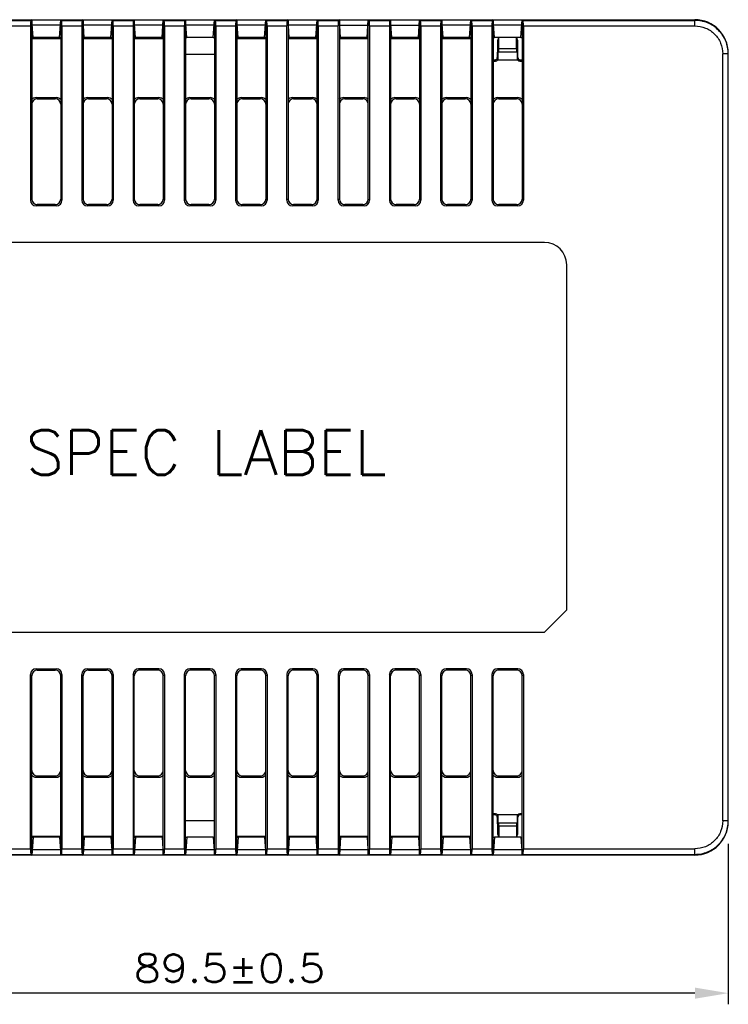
# Model space of a CAD drawing. Extents: x 953 to 1256, y 168 to 424.
# Tile 3 of 25: x 1062 to 1125, y 168 to 257. Entities that reach past the tile are written whole.
import ezdxf

# ---------------------------------------------------------------- set-up
doc = ezdxf.new("R2010")
doc.units = 0
doc.header["$LTSCALE"] = 0.5
doc.layers.get('0').update_dxf_attribs({"linetype": 'CONTINUOUS'})
doc.layers.get('Defpoints').update_dxf_attribs({"linetype": 'CONTINUOUS'})
doc.layers.add('DIM', color=2, linetype='CONTINUOUS')
doc.styles.add('ROMANS', font='romans.shx', dxfattribs={"width": 1.13})
doc.styles.add('SIMPLEX', font='SIMPLEX.shx')
doc.dimstyles.new('111', dxfattribs={"dimtxt": 2.5, "dimasz": 3, "dimexe": 1, "dimexo": 2, "dimgap": 1, "dimtad": 3, "dimdec": 1, "dimzin": 0, "dimdsep": 46, "dimtxsty": 'ROMANS', "dimcen": -0.5, "dimclrd": 2, "dimclre": 2, "dimclrt": 2, "dimadec": 0, "dimazin": 0, "dimtfac": 1, "dimtdec": 1, "dimtmove": 0, "dimatfit": 3, "dimfxl": 1, "dimtolj": 1, "dimtzin": 0, "dimarcsym": 0})

# ---------------------------------------------------------------- blocks, each defined once
blk = doc.blocks.new('*D1580')
at = {"layer": 'Defpoints', "color": 0}
for p in [(1125.409, 184.593), (1035.909, 178.693), (1035.909, 169.189)]:
    blk.add_point(p, dxfattribs=at)
at = {"layer": 'DIM', "color": 2, "linetype": 'Continuous', "lineweight": -2}
for p, q in [((1125.409, 182.593), (1125.409, 168.189)), ((1035.909, 176.693), (1035.909, 168.189)), ((1122.409, 169.189), (1038.909, 169.189))]:
    blk.add_line(p, q, dxfattribs=at)
at = {"layer": 'DIM', "color": 2}
for points in [[(1038.909, 169.689), (1038.909, 168.689), (1035.909, 169.189)], [(1122.409, 168.689), (1122.409, 169.689), (1125.409, 169.189)]]:
    blk.add_solid(points, dxfattribs=at)
at = {"layer": 'DIM', "color": 2, "insert": (1080.659, 171.439), "char_height": 2.5, "attachment_point": 5, "style": 'ROMANS'}
blk.add_mtext('\\A1;\\A1;89.5%%p0.5', dxfattribs=at)

msp = doc.modelspace()

# ---------------------------------------------------------------- linework, layer by layer
at = {"color": 7, "linetype": 'Continuous'}
for p, q in [((1030.709, 256.593), (1122.409, 256.593)), ((1060.988, 256.534), (1062.831, 256.534)), ((1062.909, 256.593), (1062.831, 256.534)), ((1062.909, 256.593), (1062.909, 240.492)), ((1063.021, 254.993), (1062.909, 256.593)), ((1065.397, 254.993), (1065.509, 256.593)), ((1065.509, 256.593), (1065.509, 240.492)), ((1065.509, 256.593), (1065.588, 256.534)), ((1065.588, 256.534), (1067.431, 256.534)), ((1067.509, 256.593), (1067.431, 256.534)), ((1067.509, 256.593), (1067.509, 240.492)), ((1067.621, 254.993), (1067.509, 256.593)), ((1069.997, 254.993), (1070.109, 256.593)), ((1070.109, 256.593), (1070.109, 240.492)), ((1070.109, 256.593), (1070.188, 256.534)), ((1070.188, 256.534), (1072.031, 256.534)), ((1072.109, 256.593), (1072.031, 256.534)), ((1072.109, 256.593), (1072.109, 240.492)), ((1072.221, 254.993), (1072.109, 256.593)), ((1074.597, 254.993), (1074.709, 256.593)), ((1074.709, 256.593), (1074.709, 240.492)), ((1074.709, 256.593), (1074.788, 256.534)), ((1074.788, 256.534), (1076.631, 256.534)), ((1076.709, 256.593), (1076.631, 256.534)), ((1076.709, 256.593), (1076.709, 240.492)), ((1076.821, 254.993), (1076.709, 256.593)), ((1079.197, 254.993), (1079.309, 256.593)), ((1079.309, 256.593), (1079.309, 240.492)), ((1079.309, 256.593), (1079.388, 256.534)), ((1079.388, 256.534), (1081.231, 256.534)), ((1081.309, 256.593), (1081.231, 256.534)), ((1081.309, 256.593), (1081.309, 240.492)), ((1081.421, 254.993), (1081.309, 256.593)), ((1083.797, 254.993), (1083.909, 256.593)), ((1083.909, 256.593), (1083.909, 240.492)), ((1083.909, 256.593), (1083.988, 256.534)), ((1083.988, 256.534), (1085.831, 256.534)), ((1085.909, 256.593), (1085.831, 256.534)), ((1085.909, 256.593), (1085.909, 240.492)), ((1086.021, 254.993), (1085.909, 256.593)), ((1088.397, 254.993), (1088.509, 256.593)), ((1088.509, 240.492), (1088.509, 256.593)), ((1088.509, 256.593), (1088.588, 256.534)), ((1088.588, 256.534), (1090.431, 256.534)), ((1090.509, 256.593), (1090.431, 256.534)), ((1090.509, 256.593), (1090.509, 240.492)), ((1090.621, 254.993), (1090.509, 256.593)), ((1092.997, 254.993), (1093.109, 256.593)), ((1093.109, 240.492), (1093.109, 256.593)), ((1093.109, 256.593), (1093.188, 256.534)), ((1093.188, 256.534), (1095.031, 256.534)), ((1095.109, 256.593), (1095.031, 256.534)), ((1095.109, 256.593), (1095.109, 240.492)), ((1095.221, 254.993), (1095.109, 256.593)), ((1097.597, 254.993), (1097.709, 256.593)), ((1097.709, 256.593), (1097.709, 240.492)), ((1097.709, 256.593), (1097.788, 256.534)), ((1097.788, 256.534), (1099.631, 256.534)), ((1099.709, 256.593), (1099.631, 256.534)), ((1099.709, 256.593), (1099.709, 240.492)), ((1099.821, 254.993), (1099.709, 256.593)), ((1102.197, 254.993), (1102.309, 256.593)), ((1102.309, 256.593), (1102.309, 240.492)), ((1102.309, 256.593), (1102.388, 256.534)), ((1102.388, 256.534), (1104.231, 256.534)), ((1104.309, 256.593), (1104.231, 256.534)), ((1104.309, 256.593), (1104.309, 240.492)), ((1104.421, 254.993), (1104.309, 256.593)), ((1106.797, 254.993), (1106.909, 256.593)), ((1106.909, 256.593), (1106.909, 240.492)), ((1106.909, 256.593), (1106.988, 256.534)), ((1106.988, 256.534), (1122.409, 256.534)), ((1122.409, 256.035), (1122.409, 256.593)), ((1061.021, 256.035), (1062.797, 256.035)), ((1062.797, 256.035), (1062.797, 240.38)), ((1062.942, 256.128), (1065.477, 256.128)), ((1065.621, 256.035), (1065.621, 240.38)), ((1065.621, 256.035), (1067.397, 256.035)), ((1067.397, 256.035), (1067.397, 240.38)), ((1067.542, 256.128), (1070.077, 256.128)), ((1070.221, 256.035), (1070.221, 240.38)), ((1070.221, 256.035), (1071.997, 256.035)), ((1071.997, 256.035), (1071.997, 240.38)), ((1072.142, 256.128), (1074.677, 256.128)), ((1074.821, 256.035), (1074.821, 240.38)), ((1074.821, 256.035), (1076.597, 256.035)), ((1076.597, 256.035), (1076.597, 240.38)), ((1076.742, 256.128), (1079.277, 256.128)), ((1079.421, 256.035), (1079.421, 240.38)), ((1079.421, 256.035), (1081.197, 256.035)), ((1081.197, 256.035), (1081.197, 240.38)), ((1081.342, 256.128), (1083.877, 256.128)), ((1084.021, 256.035), (1084.021, 240.38)), ((1084.021, 256.035), (1085.797, 256.035)), ((1085.797, 240.38), (1085.797, 256.035)), ((1085.942, 256.128), (1088.477, 256.128)), ((1088.621, 256.035), (1088.621, 240.38)), ((1088.621, 256.035), (1090.397, 256.035)), ((1090.397, 240.38), (1090.397, 256.035)), ((1090.544, 256.093), (1093.074, 256.093)), ((1093.221, 256.035), (1093.221, 240.38)), ((1093.221, 256.035), (1094.997, 256.035)), ((1094.997, 256.035), (1094.997, 240.38)), ((1095.144, 256.093), (1097.674, 256.093)), ((1097.821, 256.035), (1097.821, 240.38)), ((1097.821, 256.035), (1099.597, 256.035)), ((1099.597, 256.035), (1099.597, 240.38)), ((1099.742, 256.128), (1102.277, 256.128)), ((1102.421, 256.035), (1102.421, 240.38)), ((1102.421, 256.035), (1104.197, 256.035)), ((1104.197, 256.035), (1104.197, 240.38)), ((1104.342, 256.128), (1106.877, 256.128)), ((1107.021, 256.035), (1107.021, 240.38)), ((1107.021, 256.035), (1122.409, 256.035)), ((1062.909, 254.993), (1063.021, 254.993)), ((1062.909, 254.966), (1065.509, 254.966)), ((1062.909, 254.966), (1065.509, 254.966)), ((1062.909, 254.909), (1065.509, 254.909)), ((1065.398, 255.005), (1063.02, 255.005)), ((1065.397, 254.993), (1065.509, 254.993)), ((1067.509, 254.993), (1067.621, 254.993)), ((1067.509, 254.966), (1070.109, 254.966)), ((1067.509, 254.966), (1070.109, 254.966)), ((1067.509, 254.909), (1070.109, 254.909)), ((1069.998, 255.005), (1067.62, 255.005)), ((1069.997, 254.993), (1070.109, 254.993)), ((1072.109, 254.993), (1072.221, 254.993)), ((1072.109, 254.966), (1074.709, 254.966)), ((1072.109, 254.966), (1074.709, 254.966)), ((1072.109, 254.909), (1074.709, 254.909)), ((1074.598, 255.005), (1072.22, 255.005)), ((1074.597, 254.993), (1074.709, 254.993)), ((1076.709, 254.993), (1076.821, 254.993)), ((1079.198, 255.005), (1076.82, 255.005)), ((1079.197, 254.993), (1079.309, 254.993)), ((1081.309, 254.993), (1081.421, 254.993)), ((1081.309, 254.966), (1083.909, 254.966)), ((1081.309, 254.966), (1083.909, 254.966)), ((1081.309, 254.909), (1083.909, 254.909)), ((1083.798, 255.005), (1081.42, 255.005)), ((1083.797, 254.993), (1083.909, 254.993)), ((1085.909, 254.993), (1086.021, 254.993)), ((1085.909, 254.966), (1088.509, 254.966)), ((1085.909, 254.966), (1088.509, 254.966)), ((1085.909, 254.909), (1088.509, 254.909)), ((1088.398, 255.005), (1086.02, 255.005)), ((1088.397, 254.993), (1088.509, 254.993)), ((1090.509, 254.993), (1090.621, 254.993)), ((1090.509, 254.966), (1093.109, 254.966)), ((1090.509, 254.966), (1093.109, 254.966)), ((1090.509, 254.909), (1093.109, 254.909)), ((1092.998, 255.006), (1090.62, 255.006)), ((1092.997, 254.993), (1093.109, 254.993)), ((1095.109, 254.993), (1095.221, 254.993)), ((1095.109, 254.966), (1097.709, 254.966)), ((1095.109, 254.966), (1097.709, 254.966)), ((1095.109, 254.909), (1097.709, 254.909)), ((1097.598, 255.006), (1095.22, 255.006)), ((1097.597, 254.993), (1097.709, 254.993)), ((1099.709, 254.993), (1099.821, 254.993)), ((1099.709, 254.966), (1102.309, 254.966)), ((1099.709, 254.966), (1102.309, 254.966)), ((1099.709, 254.909), (1102.309, 254.909)), ((1102.198, 255.005), (1099.82, 255.005)), ((1102.197, 254.993), (1102.309, 254.993)), ((1104.309, 254.993), (1104.421, 254.993)), ((1106.798, 255.005), (1104.42, 255.005)), ((1104.779, 254.793), (1104.716, 254.793)), ((1104.823, 253.998), (1104.806, 255.005)), ((1106.396, 253.998), (1106.412, 255.005)), ((1106.503, 254.793), (1106.44, 254.793)), ((1106.797, 254.993), (1106.909, 254.993)), ((1104.823, 253.998), (1106.396, 253.998)), ((1076.707, 253.493), (1079.311, 253.493)), ((1104.309, 252.993), (1104.485, 252.993)), ((1104.309, 252.881), (1104.527, 252.881)), ((1104.485, 252.993), (1104.527, 252.881)), ((1104.684, 253.593), (1104.684, 253.193)), ((1104.684, 253.193), (1104.726, 253.081)), ((1104.706, 252.993), (1106.513, 252.993)), ((1104.745, 253.693), (1106.474, 253.693)), ((1106.492, 253.081), (1106.534, 253.193)), ((1106.534, 253.193), (1106.534, 253.593)), ((1106.692, 252.881), (1106.734, 252.993)), ((1106.692, 252.881), (1106.909, 252.881)), ((1106.734, 252.993), (1106.909, 252.993)), ((1125.409, 253.532), (1124.909, 253.532)), ((1124.909, 184.655), (1124.909, 253.532)), ((1125.409, 184.593), (1125.409, 253.593)), ((1063.408, 249.493), (1063.296, 249.605)), ((1063.296, 249.605), (1065.122, 249.605)), ((1063.408, 249.493), (1065.011, 249.493)), ((1065.011, 249.493), (1065.122, 249.605)), ((1068.008, 249.493), (1067.896, 249.605)), ((1067.896, 249.605), (1069.722, 249.605)), ((1068.008, 249.493), (1069.611, 249.493)), ((1069.611, 249.493), (1069.722, 249.605)), ((1072.608, 249.493), (1072.496, 249.605)), ((1072.496, 249.605), (1074.322, 249.605)), ((1072.608, 249.493), (1074.211, 249.493)), ((1074.211, 249.493), (1074.322, 249.605)), ((1077.208, 249.493), (1077.096, 249.605)), ((1077.096, 249.605), (1078.922, 249.605)), ((1077.208, 249.493), (1078.811, 249.493)), ((1078.811, 249.493), (1078.922, 249.605)), ((1081.808, 249.493), (1081.696, 249.605)), ((1081.696, 249.605), (1083.522, 249.605)), ((1081.808, 249.493), (1083.411, 249.493)), ((1083.411, 249.493), (1083.522, 249.605)), ((1086.296, 249.605), (1088.122, 249.605)), ((1086.408, 249.493), (1086.296, 249.605)), ((1086.408, 249.493), (1088.011, 249.493)), ((1088.011, 249.493), (1088.122, 249.605)), ((1090.896, 249.605), (1092.722, 249.605)), ((1091.008, 249.493), (1090.896, 249.605)), ((1091.008, 249.493), (1092.611, 249.493)), ((1092.611, 249.493), (1092.722, 249.605)), ((1095.496, 249.605), (1097.322, 249.605)), ((1095.608, 249.493), (1095.496, 249.605)), ((1095.608, 249.493), (1097.211, 249.493)), ((1097.211, 249.493), (1097.322, 249.605)), ((1100.096, 249.605), (1101.922, 249.605)), ((1100.208, 249.493), (1100.096, 249.605)), ((1100.208, 249.493), (1101.811, 249.493)), ((1101.811, 249.493), (1101.922, 249.605)), ((1104.696, 249.605), (1106.522, 249.605)), ((1104.808, 249.493), (1104.696, 249.605)), ((1104.808, 249.493), (1106.411, 249.493)), ((1106.411, 249.493), (1106.522, 249.605)), ((1062.797, 240.38), (1062.909, 240.492)), ((1065.509, 240.492), (1065.621, 240.38)), ((1067.397, 240.38), (1067.509, 240.492)), ((1070.109, 240.492), (1070.221, 240.38)), ((1071.997, 240.38), (1072.109, 240.492)), ((1074.709, 240.492), (1074.821, 240.38)), ((1076.597, 240.38), (1076.709, 240.492)), ((1079.309, 240.492), (1079.421, 240.38)), ((1081.197, 240.38), (1081.309, 240.492)), ((1083.909, 240.492), (1084.021, 240.38)), ((1085.909, 240.492), (1085.797, 240.38)), ((1088.509, 240.492), (1088.621, 240.38)), ((1090.509, 240.492), (1090.397, 240.38)), ((1093.109, 240.492), (1093.221, 240.38)), ((1094.997, 240.38), (1095.109, 240.492)), ((1097.709, 240.492), (1097.821, 240.38)), ((1099.597, 240.38), (1099.709, 240.492)), ((1102.309, 240.492), (1102.421, 240.38)), ((1104.197, 240.38), (1104.309, 240.492)), ((1106.909, 240.492), (1107.021, 240.38)), ((1063.296, 239.881), (1063.408, 239.993)), ((1065.122, 239.881), (1063.296, 239.881)), ((1065.011, 239.993), (1063.408, 239.993)), ((1065.011, 239.993), (1065.122, 239.881)), ((1067.896, 239.881), (1068.008, 239.993)), ((1069.722, 239.881), (1067.896, 239.881)), ((1069.611, 239.993), (1068.008, 239.993)), ((1069.611, 239.993), (1069.722, 239.881)), ((1072.496, 239.881), (1072.608, 239.993)), ((1074.322, 239.881), (1072.496, 239.881)), ((1074.211, 239.993), (1072.608, 239.993)), ((1074.211, 239.993), (1074.322, 239.881)), ((1077.096, 239.881), (1077.208, 239.993)), ((1078.922, 239.881), (1077.096, 239.881)), ((1078.811, 239.993), (1077.208, 239.993)), ((1078.811, 239.993), (1078.922, 239.881)), ((1081.696, 239.881), (1081.808, 239.993)), ((1083.522, 239.881), (1081.696, 239.881)), ((1083.411, 239.993), (1081.808, 239.993)), ((1083.411, 239.993), (1083.522, 239.881)), ((1086.408, 239.993), (1086.296, 239.881)), ((1088.122, 239.881), (1086.296, 239.881)), ((1088.011, 239.993), (1086.408, 239.993)), ((1088.011, 239.993), (1088.122, 239.881)), ((1091.008, 239.993), (1090.896, 239.881)), ((1092.722, 239.881), (1090.896, 239.881)), ((1092.611, 239.993), (1091.008, 239.993)), ((1092.611, 239.993), (1092.722, 239.881)), ((1095.496, 239.881), (1095.608, 239.993)), ((1097.322, 239.881), (1095.496, 239.881)), ((1097.211, 239.993), (1095.608, 239.993)), ((1097.211, 239.993), (1097.322, 239.881)), ((1100.096, 239.881), (1100.208, 239.993)), ((1101.922, 239.881), (1100.096, 239.881)), ((1101.811, 239.993), (1100.208, 239.993)), ((1101.811, 239.993), (1101.922, 239.881)), ((1104.696, 239.881), (1104.808, 239.993)), ((1106.522, 239.881), (1104.696, 239.881)), ((1106.411, 239.993), (1104.808, 239.993)), ((1106.411, 239.993), (1106.522, 239.881)), ((1108.909, 236.593), (1052.909, 236.593)), ((1110.909, 203.593), (1110.909, 234.593)), ((1110.909, 203.593), (1108.909, 201.593)), ((1052.909, 201.593), (1108.909, 201.593)), ((1063.296, 198.305), (1065.122, 198.305)), ((1063.408, 198.193), (1063.296, 198.305)), ((1063.408, 198.193), (1065.011, 198.193)), ((1065.011, 198.193), (1065.122, 198.305)), ((1067.896, 198.305), (1069.722, 198.305)), ((1068.008, 198.193), (1067.896, 198.305)), ((1068.008, 198.193), (1069.611, 198.193)), ((1069.611, 198.193), (1069.722, 198.305)), ((1074.322, 198.305), (1072.496, 198.305)), ((1072.608, 198.193), (1072.496, 198.305)), ((1074.211, 198.193), (1072.608, 198.193)), ((1074.322, 198.305), (1074.211, 198.193)), ((1078.922, 198.305), (1077.096, 198.305)), ((1077.208, 198.193), (1077.096, 198.305)), ((1078.811, 198.193), (1077.208, 198.193)), ((1078.922, 198.305), (1078.811, 198.193)), ((1083.522, 198.305), (1081.696, 198.305)), ((1081.808, 198.193), (1081.696, 198.305)), ((1083.411, 198.193), (1081.808, 198.193)), ((1083.522, 198.305), (1083.411, 198.193)), ((1088.122, 198.305), (1086.296, 198.305)), ((1086.408, 198.193), (1086.296, 198.305)), ((1088.011, 198.193), (1086.408, 198.193)), ((1088.122, 198.305), (1088.011, 198.193)), ((1092.722, 198.305), (1090.896, 198.305)), ((1091.008, 198.193), (1090.896, 198.305)), ((1092.611, 198.193), (1091.008, 198.193)), ((1092.722, 198.305), (1092.611, 198.193)), ((1097.322, 198.305), (1095.496, 198.305)), ((1095.608, 198.193), (1095.496, 198.305)), ((1097.211, 198.193), (1095.608, 198.193)), ((1097.322, 198.305), (1097.211, 198.193)), ((1101.922, 198.305), (1100.096, 198.305)), ((1100.208, 198.193), (1100.096, 198.305)), ((1101.811, 198.193), (1100.208, 198.193)), ((1101.922, 198.305), (1101.811, 198.193)), ((1106.522, 198.305), (1104.696, 198.305)), ((1104.808, 198.193), (1104.696, 198.305)), ((1106.411, 198.193), (1104.808, 198.193)), ((1106.522, 198.305), (1106.411, 198.193)), ((1062.909, 197.695), (1062.797, 197.806)), ((1062.797, 182.152), (1062.797, 197.806)), ((1062.909, 181.593), (1062.909, 197.695)), ((1065.509, 197.695), (1065.621, 197.806)), ((1065.509, 181.593), (1065.509, 197.695)), ((1065.621, 197.806), (1065.621, 182.152)), ((1067.509, 197.695), (1067.397, 197.806)), ((1067.397, 182.152), (1067.397, 197.806)), ((1067.509, 181.593), (1067.509, 197.695)), ((1070.109, 197.695), (1070.221, 197.806)), ((1070.109, 181.593), (1070.109, 197.695)), ((1070.221, 197.806), (1070.221, 182.152)), ((1072.109, 197.695), (1071.997, 197.806)), ((1071.997, 197.806), (1071.997, 182.152)), ((1072.109, 181.593), (1072.109, 197.695)), ((1074.821, 197.806), (1074.709, 197.695)), ((1074.709, 181.593), (1074.709, 197.695)), ((1074.821, 197.806), (1074.821, 182.152)), ((1076.709, 197.695), (1076.597, 197.806)), ((1076.597, 197.806), (1076.597, 182.152)), ((1076.709, 181.593), (1076.709, 197.695)), ((1079.421, 197.806), (1079.309, 197.695)), ((1079.309, 181.593), (1079.309, 197.695)), ((1079.421, 197.806), (1079.421, 182.152)), ((1081.309, 197.695), (1081.197, 197.806)), ((1081.197, 197.806), (1081.197, 182.152)), ((1081.309, 181.593), (1081.309, 197.695)), ((1084.021, 197.806), (1083.909, 197.695)), ((1083.909, 181.593), (1083.909, 197.695)), ((1084.021, 197.806), (1084.021, 182.152)), ((1085.909, 197.695), (1085.797, 197.806)), ((1085.797, 197.806), (1085.797, 182.152)), ((1085.909, 181.593), (1085.909, 197.695)), ((1088.621, 197.806), (1088.509, 197.695)), ((1088.509, 181.593), (1088.509, 197.695)), ((1088.621, 197.806), (1088.621, 182.152)), ((1090.509, 197.695), (1090.397, 197.806)), ((1090.397, 197.806), (1090.397, 182.152)), ((1090.509, 181.593), (1090.509, 197.695)), ((1093.221, 197.806), (1093.109, 197.695)), ((1093.109, 181.593), (1093.109, 197.695)), ((1093.221, 197.806), (1093.221, 182.152)), ((1095.109, 197.695), (1094.997, 197.806)), ((1094.997, 197.806), (1094.997, 182.152)), ((1095.109, 181.593), (1095.109, 197.695)), ((1097.821, 197.806), (1097.709, 197.695)), ((1097.709, 181.593), (1097.709, 197.695)), ((1097.821, 197.806), (1097.821, 182.152)), ((1099.709, 197.695), (1099.597, 197.806)), ((1099.597, 197.806), (1099.597, 182.152)), ((1099.709, 181.593), (1099.709, 197.695)), ((1102.421, 197.806), (1102.309, 197.695)), ((1102.309, 181.593), (1102.309, 197.695)), ((1102.421, 197.806), (1102.421, 182.152)), ((1104.309, 197.695), (1104.197, 197.806)), ((1104.197, 197.806), (1104.197, 182.152)), ((1104.309, 181.593), (1104.309, 197.695)), ((1107.021, 197.806), (1106.909, 197.695)), ((1106.909, 181.593), (1106.909, 197.695)), ((1107.021, 197.806), (1107.021, 182.152)), ((1063.296, 188.581), (1063.408, 188.693)), ((1063.296, 188.581), (1065.122, 188.581)), ((1063.408, 188.693), (1065.011, 188.693)), ((1065.122, 188.581), (1065.011, 188.693)), ((1067.896, 188.581), (1068.008, 188.693)), ((1067.896, 188.581), (1069.722, 188.581)), ((1068.008, 188.693), (1069.611, 188.693)), ((1069.722, 188.581), (1069.611, 188.693)), ((1072.496, 188.581), (1072.608, 188.693)), ((1072.496, 188.581), (1074.322, 188.581)), ((1072.608, 188.693), (1074.211, 188.693)), ((1074.322, 188.581), (1074.211, 188.693)), ((1077.096, 188.581), (1077.208, 188.693)), ((1077.096, 188.581), (1078.922, 188.581)), ((1077.208, 188.693), (1078.811, 188.693)), ((1078.922, 188.581), (1078.811, 188.693)), ((1081.696, 188.581), (1081.808, 188.693)), ((1081.696, 188.581), (1083.522, 188.581)), ((1081.808, 188.693), (1083.411, 188.693)), ((1083.522, 188.581), (1083.411, 188.693)), ((1086.296, 188.581), (1086.408, 188.693)), ((1086.296, 188.581), (1088.122, 188.581)), ((1086.408, 188.693), (1088.011, 188.693)), ((1088.122, 188.581), (1088.011, 188.693)), ((1090.896, 188.581), (1091.008, 188.693)), ((1090.896, 188.581), (1092.722, 188.581)), ((1091.008, 188.693), (1092.611, 188.693)), ((1092.722, 188.581), (1092.611, 188.693)), ((1095.496, 188.581), (1095.608, 188.693)), ((1095.496, 188.581), (1097.322, 188.581)), ((1095.608, 188.693), (1097.211, 188.693)), ((1097.322, 188.581), (1097.211, 188.693)), ((1100.096, 188.581), (1100.208, 188.693)), ((1100.096, 188.581), (1101.922, 188.581)), ((1100.208, 188.693), (1101.811, 188.693)), ((1101.922, 188.581), (1101.811, 188.693)), ((1104.696, 188.581), (1104.808, 188.693)), ((1104.696, 188.581), (1106.522, 188.581)), ((1104.808, 188.693), (1106.411, 188.693)), ((1106.522, 188.581), (1106.411, 188.693)), ((1104.527, 185.305), (1104.309, 185.305)), ((1104.485, 185.193), (1104.309, 185.193)), ((1104.527, 185.305), (1104.485, 185.193)), ((1104.726, 185.105), (1104.684, 184.993)), ((1104.684, 184.993), (1104.684, 184.593)), ((1106.513, 185.193), (1104.706, 185.193)), ((1106.534, 184.993), (1106.492, 185.105)), ((1106.534, 184.593), (1106.534, 184.993)), ((1106.909, 185.305), (1106.692, 185.305)), ((1106.734, 185.193), (1106.692, 185.305)), ((1106.909, 185.193), (1106.734, 185.193)), ((1076.707, 184.693), (1079.311, 184.693)), ((1104.745, 184.493), (1106.474, 184.493)), ((1104.823, 184.189), (1104.806, 183.182)), ((1106.396, 184.189), (1104.823, 184.189)), ((1106.396, 184.189), (1106.412, 183.182)), ((1125.409, 184.655), (1124.909, 184.655)), ((1062.909, 183.277), (1065.509, 183.277)), ((1065.509, 183.221), (1062.909, 183.221)), ((1065.509, 183.22), (1062.909, 183.22)), ((1062.909, 183.193), (1063.021, 183.193)), ((1063.021, 183.193), (1062.909, 181.593)), ((1065.398, 183.182), (1063.02, 183.182)), ((1065.397, 183.193), (1065.509, 183.193)), ((1065.397, 183.193), (1065.509, 181.593)), ((1067.509, 183.277), (1070.109, 183.277)), ((1070.109, 183.221), (1067.509, 183.221)), ((1070.109, 183.22), (1067.509, 183.22)), ((1067.509, 183.193), (1067.621, 183.193)), ((1067.621, 183.193), (1067.509, 181.593)), ((1069.998, 183.182), (1067.62, 183.182)), ((1069.997, 183.193), (1070.109, 183.193)), ((1069.997, 183.193), (1070.109, 181.593)), ((1072.109, 183.277), (1074.709, 183.277)), ((1074.709, 183.221), (1072.109, 183.221)), ((1074.709, 183.22), (1072.109, 183.22)), ((1072.109, 183.193), (1072.221, 183.193)), ((1072.221, 183.193), (1072.109, 181.593)), ((1074.598, 183.182), (1072.22, 183.182)), ((1074.597, 183.193), (1074.709, 183.193)), ((1074.597, 183.193), (1074.709, 181.593)), ((1076.709, 183.193), (1076.821, 183.193)), ((1076.821, 183.193), (1076.709, 181.593)), ((1079.198, 183.182), (1076.82, 183.182)), ((1079.197, 183.193), (1079.309, 183.193)), ((1079.197, 183.193), (1079.309, 181.593)), ((1081.309, 183.277), (1083.909, 183.277)), ((1083.909, 183.221), (1081.309, 183.221)), ((1083.909, 183.22), (1081.309, 183.22)), ((1081.309, 183.193), (1081.421, 183.193)), ((1081.421, 183.193), (1081.309, 181.593)), ((1083.798, 183.182), (1081.42, 183.182)), ((1083.797, 183.193), (1083.909, 183.193)), ((1083.797, 183.193), (1083.909, 181.593)), ((1085.909, 183.277), (1088.509, 183.277)), ((1088.509, 183.221), (1085.909, 183.221)), ((1088.509, 183.22), (1085.909, 183.22)), ((1085.909, 183.193), (1086.021, 183.193)), ((1086.021, 183.193), (1085.909, 181.593)), ((1088.398, 183.182), (1086.02, 183.182)), ((1088.397, 183.193), (1088.509, 183.193)), ((1088.397, 183.193), (1088.509, 181.593)), ((1090.509, 183.277), (1093.109, 183.277)), ((1093.109, 183.221), (1090.509, 183.221)), ((1093.109, 183.22), (1090.509, 183.22)), ((1090.509, 183.193), (1090.621, 183.193)), ((1090.621, 183.193), (1090.509, 181.593)), ((1092.998, 183.182), (1090.62, 183.182)), ((1092.997, 183.193), (1093.109, 183.193)), ((1092.997, 183.193), (1093.109, 181.593)), ((1095.109, 183.277), (1097.709, 183.277)), ((1097.709, 183.221), (1095.109, 183.221)), ((1097.709, 183.22), (1095.109, 183.22)), ((1095.109, 183.193), (1095.221, 183.193)), ((1095.221, 183.193), (1095.109, 181.593)), ((1097.598, 183.182), (1095.22, 183.182)), ((1097.597, 183.193), (1097.709, 183.193)), ((1097.597, 183.193), (1097.709, 181.593)), ((1099.709, 183.277), (1102.309, 183.277)), ((1102.309, 183.221), (1099.709, 183.221)), ((1102.309, 183.22), (1099.709, 183.22)), ((1099.709, 183.193), (1099.821, 183.193)), ((1099.821, 183.193), (1099.709, 181.593)), ((1102.198, 183.182), (1099.82, 183.182)), ((1102.197, 183.193), (1102.309, 183.193)), ((1102.197, 183.193), (1102.309, 181.593)), ((1104.309, 183.193), (1104.421, 183.193)), ((1104.421, 183.193), (1104.309, 181.593)), ((1106.798, 183.182), (1104.42, 183.182)), ((1104.716, 183.393), (1104.779, 183.393)), ((1106.44, 183.393), (1106.503, 183.393)), ((1106.797, 183.193), (1106.909, 183.193)), ((1106.797, 183.193), (1106.909, 181.593)), ((1061.021, 182.152), (1062.797, 182.152)), ((1065.621, 182.152), (1067.397, 182.152)), ((1070.221, 182.152), (1071.997, 182.152)), ((1074.821, 182.152), (1076.597, 182.152)), ((1079.421, 182.152), (1081.197, 182.152)), ((1084.021, 182.152), (1085.797, 182.152)), ((1088.621, 182.152), (1090.397, 182.152)), ((1093.221, 182.152), (1094.997, 182.152)), ((1097.821, 182.152), (1099.597, 182.152)), ((1102.421, 182.152), (1104.197, 182.152)), ((1107.021, 182.152), (1122.409, 182.152)), ((1122.409, 181.593), (1122.409, 182.152)), ((1122.409, 181.593), (1036.409, 181.593)), ((1060.988, 181.652), (1062.831, 181.652)), ((1062.831, 181.652), (1062.909, 181.593)), ((1065.477, 182.058), (1062.942, 182.058)), ((1065.588, 181.652), (1065.509, 181.593)), ((1065.588, 181.652), (1067.431, 181.652)), ((1067.431, 181.652), (1067.509, 181.593)), ((1070.077, 182.058), (1067.542, 182.058)), ((1070.188, 181.652), (1070.109, 181.593)), ((1070.188, 181.652), (1072.031, 181.652)), ((1072.031, 181.652), (1072.109, 181.593)), ((1074.677, 182.058), (1072.142, 182.058)), ((1074.788, 181.652), (1074.709, 181.593)), ((1074.788, 181.652), (1076.631, 181.652)), ((1076.631, 181.652), (1076.709, 181.593)), ((1079.277, 182.058), (1076.742, 182.058)), ((1079.388, 181.652), (1079.309, 181.593)), ((1079.388, 181.652), (1081.231, 181.652)), ((1081.231, 181.652), (1081.309, 181.593)), ((1083.877, 182.058), (1081.342, 182.058)), ((1083.988, 181.652), (1083.909, 181.593)), ((1083.988, 181.652), (1085.831, 181.652)), ((1085.831, 181.652), (1085.909, 181.593)), ((1088.477, 182.058), (1085.942, 182.058)), ((1088.588, 181.652), (1088.509, 181.593)), ((1088.588, 181.652), (1090.431, 181.652)), ((1090.431, 181.652), (1090.509, 181.593)), ((1093.077, 182.058), (1090.542, 182.058)), ((1093.188, 181.652), (1093.109, 181.593)), ((1093.188, 181.652), (1095.031, 181.652)), ((1095.031, 181.652), (1095.109, 181.593)), ((1097.677, 182.058), (1095.142, 182.058)), ((1097.788, 181.652), (1097.709, 181.593)), ((1097.788, 181.652), (1099.631, 181.652)), ((1099.631, 181.652), (1099.709, 181.593)), ((1102.277, 182.058), (1099.742, 182.058)), ((1102.388, 181.652), (1102.309, 181.593)), ((1102.388, 181.652), (1104.231, 181.652)), ((1104.231, 181.652), (1104.309, 181.593)), ((1106.877, 182.058), (1104.342, 182.058)), ((1106.988, 181.652), (1106.909, 181.593)), ((1106.988, 181.652), (1122.409, 181.652))]:
    msp.add_line(p, q, dxfattribs=at)
for centre, radius, start, end in [((1122.409, 253.593), 3, 0, 90), ((1108.909, 234.593), 2, 0, 90), ((1122.409, 184.593), 3, 270, 0)]:
    msp.add_arc(centre, radius, start, end, dxfattribs=at)
for centre, major_axis, ratio, start_param, end_param in [((1062.832, 256.035), (0, 0.5), 0.069927, 0.05236, 1.570796), ((1065.586, 256.035), (0, 0.5), 0.069927, -1.570796, -0.05236), ((1067.432, 256.035), (0, 0.5), 0.069927, 0.05236, 1.570796), ((1070.186, 256.035), (0, 0.5), 0.069927, -1.570796, -0.05236), ((1072.032, 256.035), (0, 0.5), 0.069927, 0.05236, 1.570796), ((1074.786, 256.035), (0, 0.5), 0.069927, -1.570796, -0.05236), ((1076.632, 256.035), (0, 0.5), 0.069927, 0.05236, 1.570796), ((1079.386, 256.035), (0, 0.5), 0.069927, -1.570796, -0.05236), ((1081.232, 256.035), (0, 0.5), 0.069927, 0.05236, 1.570796), ((1083.986, 256.035), (0, 0.5), 0.069927, -1.570796, -0.05236), ((1085.832, 256.035), (0, 0.5), 0.069927, 0.05236, 1.570796), ((1088.586, 256.035), (0, 0.5), 0.069927, -1.570796, -0.05236), ((1090.432, 256.035), (0, 0.5), 0.069927, 0.05236, 1.570796), ((1093.186, 256.035), (0, 0.5), 0.069927, -1.570796, -0.05236), ((1095.032, 256.035), (0, 0.5), 0.069927, 0.05236, 1.570796), ((1097.786, 256.035), (0, 0.5), 0.069927, -1.570796, -0.05236), ((1099.632, 256.035), (0, 0.5), 0.069927, 0.05236, 1.570796), ((1102.386, 256.035), (0, 0.5), 0.069927, -1.570796, -0.05236), ((1104.232, 256.035), (0, 0.5), 0.069927, 0.05236, 1.570796), ((1106.986, 256.035), (0, 0.5), 0.069927, -1.570796, -0.05236), ((1104.716, 253.593), (0, 1.2), 0.026186, 6.283185, 7.853982), ((1104.779, 254.993), (0, 0.2), 0.026186, -3.141593, -1.570796), ((1106.44, 254.993), (0, 0.2), 0.026186, -4.712389, -3.141593), ((1106.503, 253.593), (0, 1.2), 0.026186, -1.570796, 0), ((1104.818, 253.893), (0, 0.2), 0.026186, -3.141593, -1.020319), ((1106.401, 253.893), (0, 0.2), 0.026186, 1.020319, 3.141593), ((1104.484, 253.194), (-0.07, 0.188), 0.997224, 2.784193, 4.353164), ((1104.526, 253.082), (-0.07, 0.188), 0.997224, -3.498992, -2.385965), ((1104.745, 252.993), (0, 0.7), 0.026186, 0, 1.444961), ((1106.474, 252.993), (0, 0.7), 0.026186, -1.444961, 0), ((1106.693, 253.082), (0.07, 0.188), 0.997224, -3.89722, -2.784193), ((1106.734, 253.194), (-0.07, -0.188), 0.997224, -1.211571, 0.357399), ((1063.299, 249.104), (0.355, -0.355), 0.995146, 2.358627, 3.264216), ((1063.411, 248.992), (0.355, -0.355), 0.995146, 8.641813, 10.207743), ((1065.008, 248.992), (-0.355, -0.355), 0.995146, 8.641813, 10.207743), ((1065.12, 249.104), (0.355, 0.355), 0.995146, -0.122625, 0.782965), ((1067.899, 249.104), (0.355, -0.355), 0.995146, 2.358627, 3.264216), ((1068.011, 248.992), (0.355, -0.355), 0.995146, 8.641813, 10.207743), ((1069.608, 248.992), (-0.355, -0.355), 0.995146, 8.641813, 10.207743), ((1069.72, 249.104), (0.355, 0.355), 0.995146, -0.122625, 0.782965), ((1072.499, 249.104), (0.355, -0.355), 0.995146, 2.358627, 3.264216), ((1072.611, 248.992), (0.355, -0.355), 0.995146, 8.641813, 10.207743), ((1074.208, 248.992), (-0.355, -0.355), 0.995146, 8.641813, 10.207743), ((1074.32, 249.104), (0.355, 0.355), 0.995146, -0.122625, 0.782965), ((1077.099, 249.104), (0.355, -0.355), 0.995146, 2.358627, 3.264216), ((1077.211, 248.992), (0.355, -0.355), 0.995146, 8.641813, 10.207743), ((1078.808, 248.992), (-0.355, -0.355), 0.995146, 8.641813, 10.207743), ((1078.92, 249.104), (0.355, 0.355), 0.995146, -0.122625, 0.782965), ((1081.699, 249.104), (0.355, -0.355), 0.995146, 2.358627, 3.264216), ((1081.811, 248.992), (0.355, -0.355), 0.995146, 8.641813, 10.207743), ((1083.408, 248.992), (-0.355, -0.355), 0.995146, 8.641813, 10.207743), ((1083.52, 249.104), (0.355, 0.355), 0.995146, -0.122625, 0.782965), ((1086.299, 249.104), (0.355, -0.355), 0.995146, 2.358627, 3.264216), ((1086.411, 248.992), (0.355, -0.355), 0.995146, 8.641813, 10.207743), ((1088.008, 248.992), (-0.355, -0.355), 0.995146, 8.641813, 10.207743), ((1088.12, 249.104), (0.355, 0.355), 0.995146, -0.122625, 0.782965), ((1090.899, 249.104), (0.355, -0.355), 0.995146, 2.358627, 3.264216), ((1091.011, 248.992), (0.355, -0.355), 0.995146, 8.641813, 10.207743), ((1092.608, 248.992), (-0.355, -0.355), 0.995146, 8.641813, 10.207743), ((1092.72, 249.104), (0.355, 0.355), 0.995146, -0.122625, 0.782965), ((1095.499, 249.104), (0.355, -0.355), 0.995146, 2.358627, 3.264216), ((1095.611, 248.992), (0.355, -0.355), 0.995146, 8.641813, 10.207743), ((1097.208, 248.992), (-0.355, -0.355), 0.995146, 8.641813, 10.207743), ((1097.32, 249.104), (0.355, 0.355), 0.995146, -0.122625, 0.782965), ((1100.099, 249.104), (0.355, -0.355), 0.995146, 2.358627, 3.264216), ((1100.211, 248.992), (0.355, -0.355), 0.995146, 8.641813, 10.207743), ((1101.808, 248.992), (-0.355, -0.355), 0.995146, 8.641813, 10.207743), ((1101.92, 249.104), (0.355, 0.355), 0.995146, -0.122625, 0.782965), ((1104.699, 249.104), (0.355, -0.355), 0.995146, 2.358627, 3.264216), ((1104.811, 248.992), (0.355, -0.355), 0.995146, 8.641813, 10.207743), ((1106.408, 248.992), (-0.355, -0.355), 0.995146, 8.641813, 10.207743), ((1106.52, 249.104), (0.355, 0.355), 0.995146, -0.122625, 0.782965), ((1063.411, 240.495), (-0.355, -0.355), 0.995146, -0.782965, 0.782965), ((1065.008, 240.495), (-0.355, 0.355), 0.995146, 2.358627, 3.924558), ((1068.011, 240.495), (-0.355, -0.355), 0.995146, -0.782965, 0.782965), ((1069.608, 240.495), (-0.355, 0.355), 0.995146, 2.358627, 3.924558), ((1072.611, 240.495), (-0.355, -0.355), 0.995146, -0.782965, 0.782965), ((1074.208, 240.495), (-0.355, 0.355), 0.995146, 2.358627, 3.924558), ((1077.211, 240.495), (-0.355, -0.355), 0.995146, -0.782965, 0.782965), ((1078.808, 240.495), (-0.355, 0.355), 0.995146, 2.358627, 3.924558), ((1081.811, 240.495), (-0.355, -0.355), 0.995146, -0.782965, 0.782965), ((1083.408, 240.495), (-0.355, 0.355), 0.995146, 2.358627, 3.924558), ((1086.411, 240.495), (0.355, 0.355), 0.995146, 2.358627, 3.924558), ((1088.008, 240.495), (-0.355, 0.355), 0.995146, 2.358627, 3.924558), ((1091.011, 240.495), (0.355, 0.355), 0.995146, 2.358627, 3.924558), ((1092.608, 240.495), (-0.355, 0.355), 0.995146, 2.358627, 3.924558), ((1095.611, 240.495), (-0.355, -0.355), 0.995146, -0.782965, 0.782965), ((1097.208, 240.495), (-0.355, 0.355), 0.995146, 2.358627, 3.924558), ((1100.211, 240.495), (-0.355, -0.355), 0.995146, -0.782965, 0.782965), ((1101.808, 240.495), (-0.355, 0.355), 0.995146, 2.358627, 3.924558), ((1104.811, 240.495), (-0.355, -0.355), 0.995146, -0.782965, 0.782965), ((1106.408, 240.495), (-0.355, 0.355), 0.995146, 2.358627, 3.924558), ((1063.299, 240.383), (0.355, 0.355), 0.995146, -3.924558, -2.358627), ((1065.12, 240.383), (0.355, -0.355), 0.995146, -0.782965, 0.782965), ((1067.899, 240.383), (0.355, 0.355), 0.995146, -3.924558, -2.358627), ((1069.72, 240.383), (0.355, -0.355), 0.995146, -0.782965, 0.782965), ((1072.499, 240.383), (0.355, 0.355), 0.995146, -3.924558, -2.358627), ((1074.32, 240.383), (0.355, -0.355), 0.995146, -0.782965, 0.782965), ((1077.099, 240.383), (0.355, 0.355), 0.995146, -3.924558, -2.358627), ((1078.92, 240.383), (0.355, -0.355), 0.995146, -0.782965, 0.782965), ((1081.699, 240.383), (0.355, 0.355), 0.995146, -3.924558, -2.358627), ((1083.52, 240.383), (0.355, -0.355), 0.995146, -0.782965, 0.782965), ((1086.299, 240.383), (0.355, 0.355), 0.995146, -3.924558, -2.358627), ((1088.12, 240.383), (0.355, -0.355), 0.995146, -0.782965, 0.782965), ((1090.899, 240.383), (0.355, 0.355), 0.995146, -3.924558, -2.358627), ((1092.72, 240.383), (0.355, -0.355), 0.995146, -0.782965, 0.782965), ((1095.499, 240.383), (0.355, 0.355), 0.995146, -3.924558, -2.358627), ((1097.32, 240.383), (0.355, -0.355), 0.995146, -0.782965, 0.782965), ((1100.099, 240.383), (0.355, 0.355), 0.995146, 2.358627, 3.924558), ((1101.92, 240.383), (0.355, -0.355), 0.995146, -0.782965, 0.782965), ((1104.699, 240.383), (0.355, 0.355), 0.995146, 2.358627, 3.924558), ((1106.52, 240.383), (0.355, -0.355), 0.995146, -0.782965, 0.782965), ((1063.299, 197.804), (0.355, -0.355), 0.995146, 2.358627, 3.924558), ((1063.411, 197.692), (0.355, -0.355), 0.995146, 2.358627, 3.924558), ((1065.008, 197.692), (-0.355, -0.355), 0.995146, 2.358627, 3.924558), ((1065.12, 197.804), (0.355, 0.355), 0.995146, -0.782965, 0.782965), ((1067.899, 197.804), (0.355, -0.355), 0.995146, 2.358627, 3.924558), ((1068.011, 197.692), (0.355, -0.355), 0.995146, 2.358627, 3.924558), ((1069.608, 197.692), (-0.355, -0.355), 0.995146, 2.358627, 3.924558), ((1069.72, 197.804), (0.355, 0.355), 0.995146, -0.782965, 0.782965), ((1072.499, 197.804), (0.355, -0.355), 0.995146, 2.358627, 3.924558), ((1072.611, 197.692), (0.355, -0.355), 0.995146, 2.358627, 3.924558), ((1074.208, 197.692), (0.355, 0.355), 0.995146, -0.782965, 0.782965), ((1074.32, 197.804), (0.355, 0.355), 0.995146, -0.782965, 0.782965), ((1077.099, 197.804), (0.355, -0.355), 0.995146, 2.358627, 3.924558), ((1077.211, 197.692), (0.355, -0.355), 0.995146, 2.358627, 3.924558), ((1078.808, 197.692), (0.355, 0.355), 0.995146, -0.782965, 0.782965), ((1078.92, 197.804), (0.355, 0.355), 0.995146, -0.782965, 0.782965), ((1081.699, 197.804), (0.355, -0.355), 0.995146, 2.358627, 3.924558), ((1081.811, 197.692), (0.355, -0.355), 0.995146, 2.358627, 3.924558), ((1083.408, 197.692), (0.355, 0.355), 0.995146, -0.782965, 0.782965), ((1083.52, 197.804), (0.355, 0.355), 0.995146, -0.782965, 0.782965), ((1086.299, 197.804), (0.355, -0.355), 0.995146, 2.358627, 3.924558), ((1086.411, 197.692), (0.355, -0.355), 0.995146, 2.358627, 3.924558), ((1088.008, 197.692), (0.355, 0.355), 0.995146, -0.782965, 0.782965), ((1088.12, 197.804), (0.355, 0.355), 0.995146, -0.782965, 0.782965), ((1090.899, 197.804), (0.355, -0.355), 0.995146, 2.358627, 3.924558), ((1091.011, 197.692), (0.355, -0.355), 0.995146, 2.358627, 3.924558), ((1092.608, 197.692), (0.355, 0.355), 0.995146, -0.782965, 0.782965), ((1092.72, 197.804), (0.355, 0.355), 0.995146, -0.782965, 0.782965), ((1095.499, 197.804), (0.355, -0.355), 0.995146, 2.358627, 3.924558), ((1095.611, 197.692), (0.355, -0.355), 0.995146, 2.358627, 3.924558), ((1097.208, 197.692), (0.355, 0.355), 0.995146, -0.782965, 0.782965), ((1097.32, 197.804), (0.355, 0.355), 0.995146, -0.782965, 0.782965), ((1100.099, 197.804), (0.355, -0.355), 0.995146, 2.358627, 3.924558), ((1100.211, 197.692), (0.355, -0.355), 0.995146, 2.358627, 3.924558), ((1101.808, 197.692), (0.355, 0.355), 0.995146, -0.782965, 0.782965), ((1101.92, 197.804), (0.355, 0.355), 0.995146, -0.782965, 0.782965), ((1104.699, 197.804), (0.355, -0.355), 0.995146, 2.358627, 3.924558), ((1104.811, 197.692), (0.355, -0.355), 0.995146, 2.358627, 3.924558), ((1106.408, 197.692), (0.355, 0.355), 0.995146, -0.782965, 0.782965), ((1106.52, 197.804), (0.355, 0.355), 0.995146, -0.782965, 0.782965), ((1063.411, 189.195), (-0.355, -0.355), 0.995146, 5.50022, 7.06615), ((1065.008, 189.195), (0.355, -0.355), 0.995146, 5.50022, 7.06615), ((1068.011, 189.195), (-0.355, -0.355), 0.995146, 5.50022, 7.06615), ((1069.608, 189.195), (0.355, -0.355), 0.995146, 5.50022, 7.06615), ((1072.611, 189.195), (-0.355, -0.355), 0.995146, 5.50022, 7.06615), ((1074.208, 189.195), (0.355, -0.355), 0.995146, 5.50022, 7.06615), ((1077.211, 189.195), (-0.355, -0.355), 0.995146, 5.50022, 7.06615), ((1078.808, 189.195), (0.355, -0.355), 0.995146, 5.50022, 7.06615), ((1081.811, 189.195), (-0.355, -0.355), 0.995146, 5.50022, 7.06615), ((1083.408, 189.195), (0.355, -0.355), 0.995146, 5.50022, 7.06615), ((1086.411, 189.195), (-0.355, -0.355), 0.995146, 5.50022, 7.06615), ((1088.008, 189.195), (0.355, -0.355), 0.995146, 5.50022, 7.06615), ((1091.011, 189.195), (-0.355, -0.355), 0.995146, 5.50022, 7.06615), ((1092.608, 189.195), (0.355, -0.355), 0.995146, 5.50022, 7.06615), ((1095.611, 189.195), (-0.355, -0.355), 0.995146, 5.50022, 7.06615), ((1097.208, 189.195), (0.355, -0.355), 0.995146, 5.50022, 7.06615), ((1100.211, 189.195), (-0.355, -0.355), 0.995146, 5.50022, 7.06615), ((1101.808, 189.195), (0.355, -0.355), 0.995146, 5.50022, 7.06615), ((1104.811, 189.195), (-0.355, -0.355), 0.995146, 5.50022, 7.06615), ((1106.408, 189.195), (0.355, -0.355), 0.995146, 5.50022, 7.06615), ((1063.299, 189.083), (0.355, 0.355), 0.995146, 3.018969, 3.924558), ((1065.12, 189.083), (0.355, -0.355), 0.995146, -0.782965, 0.122625), ((1067.899, 189.083), (0.355, 0.355), 0.995146, 3.018969, 3.924558), ((1069.72, 189.083), (0.355, -0.355), 0.995146, -0.782965, 0.122625), ((1072.499, 189.083), (0.355, 0.355), 0.995146, 3.018969, 3.924558), ((1074.32, 189.083), (-0.355, 0.355), 0.995146, -3.924558, -3.018968), ((1077.099, 189.083), (0.355, 0.355), 0.995146, 3.018969, 3.924558), ((1078.92, 189.083), (0.355, -0.355), 0.995146, -0.782965, 0.122625), ((1081.699, 189.083), (0.355, 0.355), 0.995146, 3.018969, 3.924558), ((1083.52, 189.083), (0.355, -0.355), 0.995146, -0.782965, 0.122625), ((1086.299, 189.083), (0.355, 0.355), 0.995146, 3.018969, 3.924558), ((1088.12, 189.083), (0.355, -0.355), 0.995146, -0.782965, 0.122625), ((1090.899, 189.083), (0.355, 0.355), 0.995146, 3.018969, 3.924558), ((1092.72, 189.083), (0.355, -0.355), 0.995146, -0.782965, 0.122625), ((1095.499, 189.083), (0.355, 0.355), 0.995146, 3.018969, 3.924558), ((1097.32, 189.083), (-0.355, 0.355), 0.995146, -3.924558, -3.018968), ((1100.099, 189.083), (0.355, 0.355), 0.995146, 3.018969, 3.924558), ((1101.92, 189.083), (0.355, -0.355), 0.995146, -0.782965, 0.122625), ((1104.699, 189.083), (0.355, 0.355), 0.995146, 3.018969, 3.924558), ((1106.52, 189.083), (-0.355, 0.355), 0.995146, -3.924558, -3.018968), ((1104.484, 184.993), (0.07, 0.188), 0.997224, -1.211571, 0.357399), ((1104.526, 185.105), (0.07, 0.188), 0.997224, -0.755628, 0.357399), ((1104.745, 185.193), (0, 0.7), 0.026186, -4.586554, -3.141593), ((1106.474, 185.193), (0, 0.7), 0.026186, -3.141593, -1.696632), ((1106.693, 185.105), (-0.07, 0.188), 0.997224, -0.357399, 0.755628), ((1106.734, 184.993), (0.07, -0.188), 0.997224, 2.784193, 4.353164), ((1104.716, 184.593), (0, 1.2), 0.026186, -4.712389, -3.141593), ((1104.818, 184.293), (0, 0.2), 0.026186, -2.121273, 0), ((1106.401, 184.293), (0, 0.2), 0.026186, 0, 2.121273), ((1106.503, 184.593), (0, 1.2), 0.026186, 3.141593, 4.712389), ((1104.779, 183.193), (0, 0.2), 0.026186, -1.570796, 0), ((1106.44, 183.193), (0, 0.2), 0.026186, 0, 1.570796), ((1062.832, 182.152), (0, 0.5), 0.069927, -4.712389, -3.193953), ((1065.586, 182.152), (0, 0.5), 0.069927, -3.089233, -1.570796), ((1067.432, 182.152), (0, 0.5), 0.069927, -4.712389, -3.193953), ((1070.186, 182.152), (0, 0.5), 0.069927, -3.089233, -1.570796), ((1072.032, 182.152), (0, 0.5), 0.069927, -4.712389, -3.193953), ((1074.786, 182.152), (0, 0.5), 0.069927, -3.089233, -1.570796), ((1076.632, 182.152), (0, 0.5), 0.069927, -4.712389, -3.193953), ((1079.386, 182.152), (0, 0.5), 0.069927, -3.089233, -1.570796), ((1081.232, 182.152), (0, 0.5), 0.069927, -4.712389, -3.193953), ((1083.986, 182.152), (0, 0.5), 0.069927, -3.089233, -1.570796), ((1085.832, 182.152), (0, 0.5), 0.069927, -4.712389, -3.193953), ((1088.586, 182.152), (0, 0.5), 0.069927, -3.089233, -1.570796), ((1090.432, 182.152), (0, 0.5), 0.069927, -4.712389, -3.193953), ((1093.186, 182.152), (0, 0.5), 0.069927, -3.089233, -1.570796), ((1095.032, 182.152), (0, 0.5), 0.069927, -4.712389, -3.193953), ((1097.786, 182.152), (0, 0.5), 0.069927, -3.089233, -1.570796), ((1099.632, 182.152), (0, 0.5), 0.069927, -4.712389, -3.193953), ((1102.386, 182.152), (0, 0.5), 0.069927, -3.089233, -1.570796), ((1104.232, 182.152), (0, 0.5), 0.069927, -4.712389, -3.193953), ((1106.986, 182.152), (0, 0.5), 0.069927, -3.089233, -1.570796)]:
    msp.add_ellipse(centre, major_axis=major_axis, ratio=ratio, start_param=start_param, end_param=end_param, dxfattribs=at)
for points, knots in [([(1125.409, 253.532), (1125.409, 253.922), (1125.253, 254.711), (1124.586, 255.709), (1123.589, 256.378), (1122.8, 256.534), (1122.409, 256.534)], [0, 0, 0, 0, 0.250006, 0.499999, 0.749993, 1, 1, 1, 1]), ([(1122.409, 256.035), (1122.735, 256.035), (1123.393, 255.905), (1124.224, 255.347), (1124.78, 254.515), (1124.909, 253.857), (1124.909, 253.532)], [0, 0, 0, 0, 0.249999, 0.499992, 0.74999, 1, 1, 1, 1]), ([(1122.409, 181.652), (1122.8, 181.652), (1123.589, 181.809), (1124.586, 182.477), (1125.253, 183.475), (1125.409, 184.265), (1125.409, 184.655)], [0, 0, 0, 0, 0.250007, 0.500001, 0.749994, 1, 1, 1, 1]), ([(1124.909, 184.655), (1124.909, 184.33), (1124.78, 183.672), (1124.224, 182.84), (1123.393, 182.282), (1122.735, 182.152), (1122.409, 182.152)], [0, 0, 0, 0, 0.25001, 0.500008, 0.750001, 1, 1, 1, 1])]:
    msp.add_open_spline(points, degree=3, knots=knots, dxfattribs=at)
for points in [[(1104.726, 253.081), (1104.726, 253.051), (1104.719, 253.02), (1104.706, 252.993)], [(1106.513, 252.993), (1106.5, 253.02), (1106.492, 253.051), (1106.492, 253.081)], [(1104.706, 185.193), (1104.719, 185.166), (1104.726, 185.136), (1104.726, 185.105)], [(1106.492, 185.105), (1106.492, 185.136), (1106.5, 185.166), (1106.513, 185.193)]]:
    msp.add_open_spline(points, degree=3, dxfattribs=at)

# ---------------------------------------------------------------- texts
at = {"layer": 'DIM', "ltscale": 2, "style": 'SIMPLEX'}
msp.add_text('SPEC LABEL', height=4, dxfattribs=at).set_placement((1062.371, 215.737))

# ---------------------------------------------------------------- dimensions: what is measured, and where the dimension line sits
at = {"layer": 'DIM', "linetype": 'Continuous'}
dim = msp.add_linear_dim(base=(1035.909, 169.189), p1=(1125.409, 184.593), p2=(1035.909, 178.693), text='\\A1;<>%%p0.5', dimstyle='111', dxfattribs=at)
dim.commit()
dim.dimension.update_dxf_attribs({"geometry": '*D1580', "text_midpoint": (1080.659, 169.189), "dimtype": 160})

doc.saveas('drawing.dxf')
